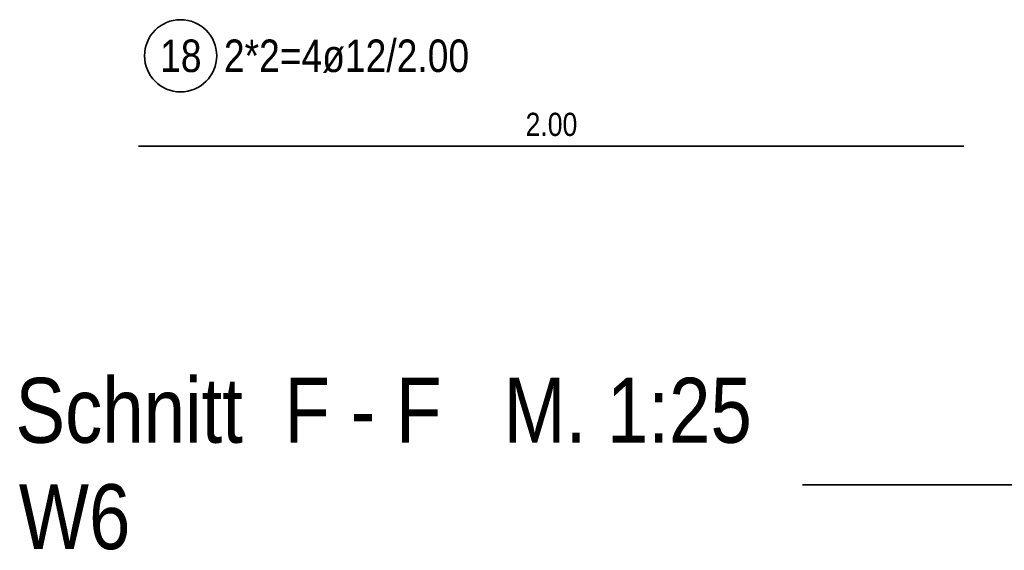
# Model space of a CAD drawing. Header units: millimetres. Extents: x -4.8 to 49, y -12 to 21.
# Tile 36 of 56: x 26.2 to 28.6, y 8.9 to 10.2. Entities that reach past the tile are written whole.
import ezdxf

# ---------------------------------------------------------------- set-up
doc = ezdxf.new("R2010")
doc.units = ezdxf.units.MM
doc.styles.add('Arial Narrow', font='ARIALN.TTF')

msp = doc.modelspace()

# ---------------------------------------------------------------- linework, layer by layer
at = {"color": 2, "linetype": 'Continuous', "lineweight": 35}
for p, q in [((26.481729, 9.89978), (26.981729, 9.89978)), ((26.981729, 9.89978), (27.981729, 9.89978)), ((27.981729, 9.89978), (28.481729, 9.89978)), ((28.091061, 9.078956), (35.51385, 9.078956))]:
    msp.add_line(p, q, dxfattribs=at)
msp.add_circle((26.583594, 10.119182), 0.0875, dxfattribs=at)

# ---------------------------------------------------------------- texts
at = {"color": 1, "lineweight": 70, "style": 'Arial Narrow'}
for s, p in [('Schnitt  F - F   M. 1:25', (26.183263, 9.180892)), ('W6', (26.191386, 8.923022))]:
    msp.add_text(s, height=0.1575, dxfattribs=at).set_placement(p)
at = {"color": 2, "lineweight": 35, "char_height": 0.07875, "attachment_point": 1, "line_spacing_factor": 0.9, "style": 'Arial Narrow'}
for s, insert in [('18', (26.533982, 10.158557)), ('2*2=4ø12/2.00', (26.688594, 10.158557))]:
    msp.add_mtext(s, dxfattribs=dict(at, insert=insert))
at = {"color": 3, "lineweight": 25, "insert": (27.419854, 9.98103), "char_height": 0.05625, "attachment_point": 1, "line_spacing_factor": 0.9, "style": 'Arial Narrow'}
msp.add_mtext('2.00', dxfattribs=at)

doc.saveas('drawing.dxf')
